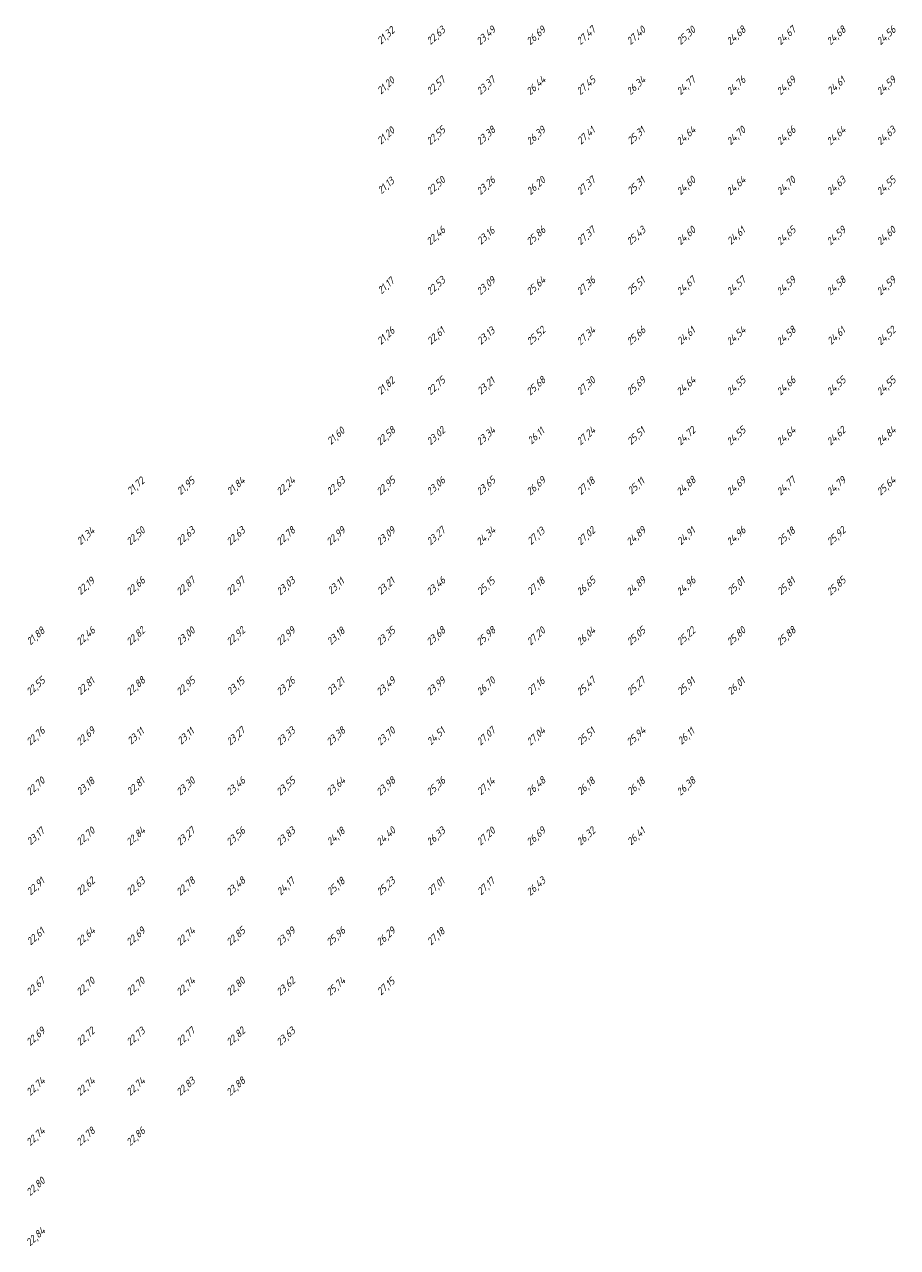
# Model space of a CAD drawing. Extents: x 184522 to 186797, y 346612 to 349107.
# Tile 14 of 27: x 185072 to 185247, y 347612 to 347857. Entities that reach past the tile are written whole.
import ezdxf
from ezdxf.enums import TextEntityAlignment as Align

# ---------------------------------------------------------------- set-up
doc = ezdxf.new("R2010")
doc.units = 0
doc.header["$MEASUREMENT"] = 0
doc.layers.add('ahn_5x5', color=252, linetype='Continuous')
doc.styles.add('ENV-P', font='ISOCP.SHX')

msp = doc.modelspace()

# ---------------------------------------------------------------- texts
at = {"layer": 'ahn_5x5', "style": 'ENV-P', "oblique": 15, "width": 1.035276}
for s, p in [('21,32', (185145, 347853.82)), ('22,63', (185155, 347853.82)), ('23,49', (185165, 347853.82)), ('26,69', (185175, 347853.82)), ('27,47', (185185, 347853.82)), ('27,40', (185195, 347853.82)), ('25,30', (185205, 347853.82)), ('24,68', (185215, 347853.82)), ('24,67', (185225, 347853.82)), ('24,68', (185235, 347853.82)), ('24,56', (185245, 347853.82)), ('21,20', (185145, 347843.82)), ('22,57', (185155, 347843.82)), ('23,37', (185165, 347843.82)), ('26,44', (185175, 347843.82)), ('27,45', (185185, 347843.82)), ('26,34', (185195, 347843.82)), ('24,77', (185205, 347843.82)), ('24,76', (185215, 347843.82)), ('24,69', (185225, 347843.82)), ('24,61', (185235, 347843.82)), ('24,59', (185245, 347843.82)), ('21,20', (185145, 347833.82)), ('22,55', (185155, 347833.82)), ('23,38', (185165, 347833.82)), ('26,39', (185175, 347833.82)), ('27,41', (185185, 347833.82)), ('25,31', (185195, 347833.82)), ('24,64', (185205, 347833.82)), ('24,70', (185215, 347833.82)), ('24,66', (185225, 347833.82)), ('24,64', (185235, 347833.82)), ('24,63', (185245, 347833.82)), ('21,13', (185145, 347823.82)), ('22,50', (185155, 347823.82)), ('23,26', (185165, 347823.82)), ('26,20', (185175, 347823.82)), ('27,37', (185185, 347823.82)), ('25,31', (185195, 347823.82)), ('24,60', (185205, 347823.82)), ('24,64', (185215, 347823.82)), ('24,70', (185225, 347823.82)), ('24,63', (185235, 347823.82)), ('24,55', (185245, 347823.82)), ('22,46', (185155, 347813.82)), ('23,16', (185165, 347813.82)), ('25,86', (185175, 347813.82)), ('27,37', (185185, 347813.82)), ('25,43', (185195, 347813.82)), ('24,60', (185205, 347813.82)), ('24,61', (185215, 347813.82)), ('24,65', (185225, 347813.82)), ('24,59', (185235, 347813.82)), ('24,60', (185245, 347813.82)), ('21,17', (185145, 347803.82)), ('22,53', (185155, 347803.82)), ('23,09', (185165, 347803.82)), ('25,64', (185175, 347803.82)), ('27,36', (185185, 347803.82)), ('24,67', (185205, 347803.82)), ('24,57', (185215, 347803.82)), ('24,59', (185225, 347803.82)), ('24,58', (185235, 347803.82)), ('24,59', (185245, 347803.82)), ('25,51', (185195, 347803.82)), ('21,26', (185145, 347793.82)), ('22,61', (185155, 347793.82)), ('23,13', (185165, 347793.82)), ('25,52', (185175, 347793.82)), ('27,34', (185185, 347793.82)), ('25,66', (185195, 347793.82)), ('24,61', (185205, 347793.82)), ('24,54', (185215, 347793.82)), ('24,58', (185225, 347793.82)), ('24,61', (185235, 347793.82)), ('24,52', (185245, 347793.82)), ('21,82', (185145, 347783.82)), ('22,75', (185155, 347783.82)), ('23,21', (185165, 347783.82)), ('25,68', (185175, 347783.82)), ('27,30', (185185, 347783.82)), ('25,69', (185195, 347783.82)), ('24,64', (185205, 347783.82)), ('24,55', (185215, 347783.82)), ('24,66', (185225, 347783.82)), ('24,55', (185235, 347783.82)), ('24,55', (185245, 347783.82)), ('21,60', (185135, 347773.82)), ('22,58', (185145, 347773.82)), ('23,02', (185155, 347773.82)), ('23,34', (185165, 347773.82)), ('26,11', (185175, 347773.82)), ('27,24', (185185, 347773.82)), ('25,51', (185195, 347773.82)), ('24,72', (185205, 347773.82)), ('24,55', (185215, 347773.82)), ('24,64', (185225, 347773.82)), ('24,62', (185235, 347773.82)), ('24,84', (185245, 347773.82)), ('21,72', (185095, 347763.82)), ('21,95', (185105, 347763.82)), ('21,84', (185115, 347763.82)), ('22,24', (185125, 347763.82)), ('22,63', (185135, 347763.82)), ('22,95', (185145, 347763.82)), ('23,06', (185155, 347763.82)), ('23,65', (185165, 347763.82)), ('26,69', (185175, 347763.82)), ('27,18', (185185, 347763.82)), ('25,11', (185195, 347763.82)), ('24,88', (185205, 347763.82)), ('24,69', (185215, 347763.82)), ('24,77', (185225, 347763.82)), ('24,79', (185235, 347763.82)), ('25,64', (185245, 347763.82)), ('21,34', (185085, 347753.82)), ('22,50', (185095, 347753.82)), ('22,63', (185105, 347753.82)), ('22,63', (185115, 347753.82)), ('22,78', (185125, 347753.82)), ('22,99', (185135, 347753.82)), ('23,09', (185145, 347753.82)), ('23,27', (185155, 347753.82)), ('24,34', (185165, 347753.82)), ('27,13', (185175, 347753.82)), ('27,02', (185185, 347753.82)), ('24,89', (185195, 347753.82)), ('24,91', (185205, 347753.82)), ('24,96', (185215, 347753.82)), ('25,18', (185225, 347753.82)), ('25,92', (185235, 347753.82)), ('22,19', (185085, 347743.82)), ('22,66', (185095, 347743.82)), ('22,87', (185105, 347743.82)), ('22,97', (185115, 347743.82)), ('23,03', (185125, 347743.82)), ('23,11', (185135, 347743.82)), ('23,21', (185145, 347743.82)), ('23,46', (185155, 347743.82)), ('25,15', (185165, 347743.82)), ('27,18', (185175, 347743.82)), ('26,65', (185185, 347743.82)), ('24,89', (185195, 347743.82)), ('24,96', (185205, 347743.82)), ('25,01', (185215, 347743.82)), ('25,81', (185225, 347743.82)), ('25,85', (185235, 347743.82)), ('21,88', (185075, 347733.82)), ('22,46', (185085, 347733.82)), ('22,82', (185095, 347733.82)), ('23,00', (185105, 347733.82)), ('22,92', (185115, 347733.82)), ('22,99', (185125, 347733.82)), ('23,18', (185135, 347733.82)), ('23,35', (185145, 347733.82)), ('23,68', (185155, 347733.82)), ('25,98', (185165, 347733.82)), ('27,20', (185175, 347733.82)), ('26,04', (185185, 347733.82)), ('25,05', (185195, 347733.82)), ('25,22', (185205, 347733.82)), ('25,80', (185215, 347733.82)), ('25,88', (185225, 347733.82)), ('22,55', (185075, 347723.82)), ('22,81', (185085, 347723.82)), ('22,88', (185095, 347723.82)), ('22,95', (185105, 347723.82)), ('23,15', (185115, 347723.82)), ('23,26', (185125, 347723.82)), ('23,21', (185135, 347723.82)), ('23,49', (185145, 347723.82)), ('23,99', (185155, 347723.82)), ('26,70', (185165, 347723.82)), ('27,16', (185175, 347723.82)), ('25,47', (185185, 347723.82)), ('25,27', (185195, 347723.82)), ('25,91', (185205, 347723.82)), ('26,01', (185215, 347723.82)), ('22,76', (185075, 347713.82)), ('22,69', (185085, 347713.82)), ('23,11', (185095, 347713.82)), ('23,11', (185105, 347713.82)), ('23,27', (185115, 347713.82)), ('23,33', (185125, 347713.82)), ('23,38', (185135, 347713.82)), ('23,70', (185145, 347713.82)), ('24,51', (185155, 347713.82)), ('27,07', (185165, 347713.82)), ('27,04', (185175, 347713.82)), ('25,51', (185185, 347713.82)), ('25,94', (185195, 347713.82)), ('26,11', (185205, 347713.82)), ('22,70', (185075, 347703.82)), ('23,18', (185085, 347703.82)), ('22,81', (185095, 347703.82)), ('23,30', (185105, 347703.82)), ('23,46', (185115, 347703.82)), ('23,55', (185125, 347703.82)), ('23,64', (185135, 347703.82)), ('23,98', (185145, 347703.82)), ('25,36', (185155, 347703.82)), ('27,14', (185165, 347703.82)), ('26,48', (185175, 347703.82)), ('26,18', (185185, 347703.82)), ('26,18', (185195, 347703.82)), ('26,38', (185205, 347703.82)), ('23,17', (185075, 347693.82)), ('22,70', (185085, 347693.82)), ('22,84', (185095, 347693.82)), ('23,27', (185105, 347693.82)), ('23,56', (185115, 347693.82)), ('23,83', (185125, 347693.82)), ('24,18', (185135, 347693.82)), ('24,40', (185145, 347693.82)), ('26,33', (185155, 347693.82)), ('27,20', (185165, 347693.82)), ('26,69', (185175, 347693.82)), ('26,32', (185185, 347693.82)), ('26,41', (185195, 347693.82)), ('22,91', (185075, 347683.82)), ('22,62', (185085, 347683.82)), ('22,63', (185095, 347683.82)), ('22,78', (185105, 347683.82)), ('23,48', (185115, 347683.82)), ('24,17', (185125, 347683.82)), ('25,18', (185135, 347683.82)), ('25,23', (185145, 347683.82)), ('27,01', (185155, 347683.82)), ('27,17', (185165, 347683.82)), ('26,43', (185175, 347683.82)), ('22,61', (185075, 347673.82)), ('22,64', (185085, 347673.82)), ('22,69', (185095, 347673.82)), ('22,74', (185105, 347673.82)), ('22,85', (185115, 347673.82)), ('23,99', (185125, 347673.82)), ('25,96', (185135, 347673.82)), ('26,29', (185145, 347673.82)), ('27,18', (185155, 347673.82)), ('22,67', (185075, 347663.82)), ('22,70', (185085, 347663.82)), ('22,70', (185095, 347663.82)), ('22,74', (185105, 347663.82)), ('22,80', (185115, 347663.82)), ('23,62', (185125, 347663.82)), ('25,74', (185135, 347663.82)), ('27,15', (185145, 347663.82)), ('22,69', (185075, 347653.82)), ('22,72', (185085, 347653.82)), ('22,73', (185095, 347653.82)), ('22,77', (185105, 347653.82)), ('22,82', (185115, 347653.82)), ('23,63', (185125, 347653.82)), ('22,74', (185075, 347643.82)), ('22,74', (185085, 347643.82)), ('22,74', (185095, 347643.82)), ('22,83', (185105, 347643.82)), ('22,88', (185115, 347643.82)), ('22,74', (185075, 347633.82)), ('22,78', (185085, 347633.82)), ('22,86', (185095, 347633.82)), ('22,80', (185075, 347623.82)), ('22,84', (185075, 347613.82))]:
    msp.add_text(s, height=1.449, rotation=42.4175, dxfattribs=at).set_placement(p, align=Align.BOTTOM_CENTER)

doc.saveas('drawing.dxf')
